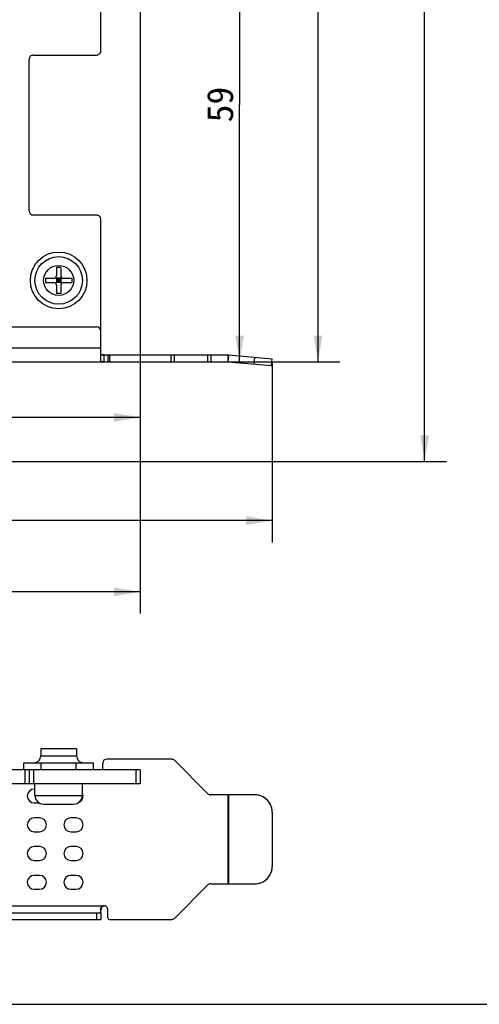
# Model space of a CAD drawing. Header units: millimetres. Extents: x -32 to 346, y 283 to 568.
# Tile 7 of 13: x 149 to 202, y 283 to 396. Entities that reach past the tile are written whole.
import ezdxf
from ezdxf.enums import TextEntityAlignment as Align

# ---------------------------------------------------------------- set-up
doc = ezdxf.new("R2010")
doc.units = ezdxf.units.MM
doc.header["$LTSCALE"] = 16.335
doc.layers.get('0').update_dxf_attribs({"linetype": 'CONTINUOUS'})
doc.layers.add('00_COMPONENTS', color=7, linetype='CONTINUOUS')
doc.layers.add('51__DRAFT_DIMS', color=7, linetype='CONTINUOUS')
doc.styles.get("Standard").update_dxf_attribs({"font": 'simfang.ttf'})
doc.dimstyles.new('DIMSTYLE_1', dxfattribs={"dimtxt": 3, "dimasz": 3, "dimexe": 2.5, "dimexo": 0.5, "dimgap": 0.75, "dimtad": 1, "dimdec": 1, "dimdsep": 46, "dimtxsty": 'Standard', "dimblk": '_FILLED', "dimblk1": '_FILLED', "dimblk2": '_FILLED', "dimcen": 0.09, "dimclrt": 3, "dimazin": 2, "dimtp": 0.3, "dimtm": 0.3, "dimtfac": 1, "dimtdec": 1, "dimtofl": 0, "dimtmove": 0, "dimatfit": 3, "dimldrblk": '_FILLED', "dimfxl": 0, "dimtolj": 1, "dimarcsym": 0})
doc.dimstyles.new('DIMSTYLE_2', dxfattribs={"dimtxt": 3, "dimasz": 3, "dimexe": 2.5, "dimexo": 0.5, "dimgap": 0.75, "dimtad": 1, "dimdsep": 46, "dimtxsty": 'Standard', "dimblk": '_FILLED', "dimblk1": '_FILLED', "dimblk2": '_FILLED', "dimcen": 0.09, "dimclrt": 3, "dimazin": 2, "dimtp": 0.3, "dimtm": 0.3, "dimtfac": 1, "dimtofl": 0, "dimtmove": 0, "dimatfit": 3, "dimldrblk": '_FILLED', "dimfxl": 0, "dimtolj": 1, "dimarcsym": 0})
doc.dimstyles.new('DIMSTYLE_3', dxfattribs={"dimtxt": 3, "dimasz": 3, "dimexe": 2.5, "dimexo": 0.5, "dimgap": 0.75, "dimtad": 1, "dimdsep": 46, "dimtxsty": 'Standard', "dimblk": '_FILLED', "dimblk1": '_FILLED', "dimblk2": '_FILLED', "dimcen": 0.09, "dimclrt": 3, "dimazin": 2, "dimtp": 0.5, "dimtm": 0.5, "dimtfac": 1, "dimtofl": 0, "dimtmove": 0, "dimatfit": 3, "dimldrblk": '_FILLED', "dimfxl": 0, "dimtolj": 1, "dimarcsym": 0})
doc.dimstyles.new('DIMSTYLE_4', dxfattribs={"dimtxt": 3, "dimasz": 3, "dimexe": 2.5, "dimexo": 0.5, "dimgap": 0.75, "dimtad": 1, "dimdec": 1, "dimdsep": 46, "dimtxsty": 'Standard', "dimblk": '_FILLED', "dimblk1": '_FILLED', "dimblk2": '_FILLED', "dimcen": 0.09, "dimclrt": 3, "dimazin": 2, "dimtp": 0.5, "dimtm": 0.5, "dimtfac": 1, "dimtdec": 1, "dimtofl": 0, "dimtmove": 0, "dimatfit": 3, "dimldrblk": '_FILLED', "dimfxl": 0, "dimtolj": 1, "dimarcsym": 0})

# ---------------------------------------------------------------- blocks, each defined once
blk = doc.blocks.new('_FILLED')
at = {"color": 0, "linetype": 'ByBlock'}
blk.add_solid([(0, 0), (-1, 0.167), (-1, -0.167)], dxfattribs=at)
blk = doc.blocks.new('*D1')
at = {"layer": '51__DRAFT_DIMS', "color": 4}
for p, q in [((163.28, 403.43), (163.28, 327.73)), ((58.42, 345.18), (58.42, 327.73)), ((58.42, 330.23), (110.85, 330.23)), ((163.28, 330.23), (110.85, 330.23))]:
    blk.add_line(p, q, dxfattribs=at)
at = {"layer": '51__DRAFT_DIMS', "color": 4, "xscale": 3, "yscale": 3, "zscale": 3, "rotation": 180}
blk.add_blockref('_FILLED', (58.42, 330.23), dxfattribs=at)
at = {"layer": '51__DRAFT_DIMS', "color": 4, "xscale": 3, "yscale": 3, "zscale": 3}
blk.add_blockref('_FILLED', (163.28, 330.23), dxfattribs=at)
at = {"layer": '51__DRAFT_DIMS', "color": 3}
blk.add_text('104.9', height=3, dxfattribs=at).set_placement((110.85, 330.98), align=Align.CENTER)
blk = doc.blocks.new('*D2')
at = {"layer": '51__DRAFT_DIMS', "color": 4}
for p, q in [((94.38, 358.44), (94.38, 335.9)), ((178.44, 356.46), (178.44, 335.9)), ((94.38, 338.4), (136.41, 338.4)), ((178.44, 338.4), (136.41, 338.4))]:
    blk.add_line(p, q, dxfattribs=at)
at = {"layer": '51__DRAFT_DIMS', "color": 4, "xscale": 3, "yscale": 3, "zscale": 3, "rotation": 180}
blk.add_blockref('_FILLED', (94.38, 338.4), dxfattribs=at)
at = {"layer": '51__DRAFT_DIMS', "color": 4, "xscale": 3, "yscale": 3, "zscale": 3}
blk.add_blockref('_FILLED', (178.44, 338.4), dxfattribs=at)
at = {"layer": '51__DRAFT_DIMS', "color": 3}
blk.add_text('84.05', height=3, dxfattribs=at).set_placement((136.41, 339.15), align=Align.CENTER)
blk = doc.blocks.new('*D3')
at = {"layer": '51__DRAFT_DIMS', "color": 4}
for p, q in [((163.28, 403.43), (163.28, 347.73)), ((94.38, 358.44), (94.38, 347.73)), ((94.38, 350.23), (128.83, 350.23)), ((163.28, 350.23), (128.83, 350.23))]:
    blk.add_line(p, q, dxfattribs=at)
at = {"layer": '51__DRAFT_DIMS', "color": 4, "xscale": 3, "yscale": 3, "zscale": 3, "rotation": 180}
blk.add_blockref('_FILLED', (94.38, 350.23), dxfattribs=at)
at = {"layer": '51__DRAFT_DIMS', "color": 4, "xscale": 3, "yscale": 3, "zscale": 3}
blk.add_blockref('_FILLED', (163.28, 350.23), dxfattribs=at)
at = {"layer": '51__DRAFT_DIMS', "color": 3}
blk.add_text('68.9', height=3, dxfattribs=at).set_placement((128.83, 350.98), align=Align.CENTER)
blk = doc.blocks.new('*D4')
at = {"layer": '51__DRAFT_DIMS', "color": 4}
for p, q in [((156.33, 415.59), (177.2, 415.59)), ((174.7, 415.59), (174.7, 386.1)), ((174.7, 356.61), (174.7, 386.1)), ((159.66, 356.61), (177.2, 356.61))]:
    blk.add_line(p, q, dxfattribs=at)
at = {"layer": '51__DRAFT_DIMS', "color": 4, "xscale": 3, "yscale": 3, "zscale": 3}
for p, rotation in [((174.7, 415.59), 90), ((174.7, 356.61), 270)]:
    blk.add_blockref('_FILLED', p, dxfattribs=dict(at, rotation=rotation))
at = {"layer": '51__DRAFT_DIMS', "color": 3}
blk.add_text('59', height=3, rotation=90, dxfattribs=at).set_placement((173.95, 386.1), align=Align.CENTER)
blk = doc.blocks.new('*D5')
at = {"layer": '51__DRAFT_DIMS', "color": 4}
for p, q in [((150.53, 506.09), (186.2, 506.09)), ((183.7, 506.09), (183.7, 431.35)), ((183.7, 356.61), (183.7, 431.35)), ((159.66, 356.61), (186.2, 356.61))]:
    blk.add_line(p, q, dxfattribs=at)
at = {"layer": '51__DRAFT_DIMS', "color": 4, "xscale": 3, "yscale": 3, "zscale": 3}
for p, rotation in [((183.7, 506.09), 90), ((183.7, 356.61), 270)]:
    blk.add_blockref('_FILLED', p, dxfattribs=dict(at, rotation=rotation))
at = {"layer": '51__DRAFT_DIMS', "color": 3}
blk.add_text('149.48', height=3, rotation=90, dxfattribs=at).set_placement((182.95, 431.35), align=Align.CENTER)
blk = doc.blocks.new('*D6')
at = {"layer": '51__DRAFT_DIMS', "color": 4}
for p, q in [((150.53, 506.09), (198.43, 506.09)), ((195.93, 506.09), (195.93, 425.63)), ((195.93, 345.18), (195.93, 425.63)), ((58.92, 345.18), (198.43, 345.18))]:
    blk.add_line(p, q, dxfattribs=at)
at = {"layer": '51__DRAFT_DIMS', "color": 4, "xscale": 3, "yscale": 3, "zscale": 3}
for p, rotation in [((195.93, 506.09), 90), ((195.93, 345.18), 270)]:
    blk.add_blockref('_FILLED', p, dxfattribs=dict(at, rotation=rotation))
at = {"layer": '51__DRAFT_DIMS', "color": 3}
blk.add_text('160.9', height=3, rotation=90, dxfattribs=at).set_placement((195.18, 425.63), align=Align.CENTER)

msp = doc.modelspace()

# ---------------------------------------------------------------- linework, layer by layer
msp.add_line((-31.773, 282.941), (346.227, 282.941))
at = {"layer": '00_COMPONENTS', "color": 7}
for p, q in [((158.783, 392.275), (158.783, 399.275)), ((151.033, 391.775), (158.283, 391.775)), ((150.533, 373.935), (150.533, 391.275)), ((158.283, 373.436), (151.033, 373.436)), ((158.783, 358.935), (158.783, 372.935)), ((154.183, 367.436), (153.683, 367.436)), ((153.683, 367.436), (153.683, 366.486)), ((154.183, 367.436), (154.183, 366.486)), ((152.433, 366.186), (153.383, 366.186)), ((152.433, 366.186), (152.433, 365.686)), ((154.271, 365.598), (153.595, 366.274)), ((153.595, 365.598), (154.271, 366.274)), ((154.183, 366.186), (153.683, 366.186)), ((153.683, 366.186), (153.683, 365.686)), ((154.183, 365.936), (153.683, 365.936)), ((153.933, 366.186), (153.933, 365.686)), ((154.183, 366.186), (154.183, 365.686)), ((154.483, 366.186), (155.433, 366.186)), ((155.433, 366.186), (155.433, 365.686)), ((152.433, 365.686), (153.383, 365.686)), ((154.183, 365.686), (153.683, 365.686)), ((153.683, 365.386), (153.683, 364.436)), ((154.183, 365.386), (154.183, 364.436)), ((154.483, 365.686), (155.433, 365.686)), ((154.183, 364.436), (153.683, 364.436)), ((64.87, 360.606), (158.256, 360.606)), ((158.756, 356.719), (158.756, 360.106)), ((158.756, 357.406), (159.542, 357.406)), ((159.156, 356.606), (159.156, 357.406)), ((159.542, 357.406), (159.556, 357.406)), ((159.556, 357.406), (173.338, 357.406)), ((159.556, 357.406), (159.556, 356.606)), ((173.408, 357.403), (178.438, 356.963)), ((178.368, 356.166), (178.438, 356.963)), ((63.584, 356.606), (173.338, 356.606)), ((173.338, 356.606), (178.368, 356.166)), ((155.983, 312.226), (151.883, 312.226)), ((151.883, 312.226), (151.883, 311.426)), ((155.983, 312.226), (155.983, 311.426)), ((149.933, 310.626), (157.933, 310.626)), ((149.933, 309.826), (149.933, 310.626)), ((157.933, 309.826), (157.933, 310.626)), ((158.983, 309.826), (158.983, 310.566)), ((166.856, 311.066), (159.483, 311.066)), ((171.027, 307.102), (167.209, 310.919)), ((163.283, 309.826), (94.383, 309.826)), ((150.533, 309.826), (150.533, 308.226)), ((162.783, 309.826), (162.783, 308.226)), ((163.283, 309.826), (163.283, 308.226)), ((163.283, 308.226), (94.383, 308.226)), ((151.208, 306.896), (151.208, 308.226)), ((156.658, 306.896), (156.658, 308.226)), ((151.208, 307.626), (151.133, 307.626)), ((151.133, 306.026), (151.733, 306.026)), ((176.446, 306.956), (171.38, 306.956)), ((152.208, 305.896), (155.658, 305.896)), ((178.438, 304.956), (178.438, 298.756)), ((151.733, 304.326), (151.133, 304.326)), ((155.933, 304.326), (155.333, 304.326)), ((151.133, 302.726), (151.733, 302.726)), ((155.333, 302.726), (155.933, 302.726)), ((151.733, 301.026), (151.133, 301.026)), ((155.933, 301.026), (155.333, 301.026)), ((151.133, 299.426), (151.733, 299.426)), ((155.333, 299.426), (155.933, 299.426)), ((151.733, 297.726), (151.133, 297.726)), ((155.933, 297.726), (155.333, 297.726)), ((151.133, 296.126), (151.733, 296.126)), ((155.333, 296.126), (155.933, 296.126)), ((167.209, 292.792), (171.027, 296.609)), ((171.38, 296.756), (176.446, 296.756)), ((158.756, 293.474), (158.756, 293.949)), ((159.156, 294.246), (159.117, 294.243)), ((159.556, 292.846), (159.556, 293.846)), ((64.37, 293.446), (158.756, 293.446)), ((64.37, 292.646), (158.756, 292.646)), ((158.756, 293.446), (158.756, 292.646)), ((159.756, 292.646), (166.856, 292.646))]:
    msp.add_line(p, q, dxfattribs=at)
at = {"layer": '00_COMPONENTS', "color": 4}
for p, q in [((64.37, 358.206), (158.756, 358.206)), ((159.756, 357.406), (159.756, 356.606)), ((166.856, 356.606), (166.856, 357.406)), ((167.209, 356.606), (167.209, 357.406)), ((171.027, 357.406), (171.027, 356.606)), ((171.38, 357.406), (171.38, 356.606)), ((173.338, 357.406), (173.338, 356.606)), ((173.408, 357.403), (173.338, 356.606)), ((176.376, 356.34), (176.446, 357.137)), ((151.883, 311.426), (155.983, 311.426)), ((151.933, 309.826), (151.933, 310.626)), ((155.933, 309.826), (155.933, 310.626)), ((150.033, 309.826), (150.033, 308.226)), ((151.033, 309.826), (151.033, 308.226)), ((151.208, 306.896), (156.658, 306.896)), ((173.338, 306.956), (173.338, 296.756)), ((173.408, 306.956), (173.408, 296.756)), ((119.52, 294.246), (159.156, 294.246)), ((158.256, 293.446), (158.256, 292.646))]:
    msp.add_line(p, q, dxfattribs=at)
for radius in [3.251, 1.725]:
    msp.add_circle((153.933, 365.936), radius, dxfattribs=at)
at = {"layer": '00_COMPONENTS', "color": 7}
msp.add_circle((153.933, 365.936), 2.725, dxfattribs=at)
for centre, radius, start, end in [((151.033, 391.275), 0.5, 89.98445, 179.98645), ((158.283, 392.275), 0.5, 269.9935, 0.0065), ((151.033, 373.935), 0.5, 180.01255, 270.01655), ((158.283, 372.935), 0.5, 359.994, 90.006), ((153.383, 366.486), 0.3, 270, 360), ((154.483, 366.486), 0.3, 180, 270), ((153.383, 365.386), 0.3, 0, 90), ((154.483, 365.386), 0.3, 90, 180), ((158.256, 360.106), 0.5, 0, 90), ((173.338, 356.606), 0.8, 85, 90), ((151.083, 311.426), 0.8, 270, 360), ((156.783, 311.426), 0.8, 180, 270), ((159.483, 310.566), 0.5, 90, 180), ((166.856, 310.566), 0.5, 45, 90), ((151.133, 306.826), 0.8, 90, 270), ((155.933, 306.826), 0.8, 294.04682, 24.74344), ((171.38, 307.456), 0.5, 225, 270), ((152.208, 306.896), 1, 180, 270), ((155.658, 306.896), 1, 270, 360), ((151.133, 303.526), 0.8, 90, 270), ((151.733, 303.526), 0.8, 270, 90), ((155.333, 303.526), 0.8, 90, 270), ((155.933, 303.526), 0.8, 270, 90), ((151.133, 300.226), 0.8, 90, 270), ((151.733, 300.226), 0.8, 270, 90), ((155.333, 300.226), 0.8, 90, 270), ((155.933, 300.226), 0.8, 270, 90), ((151.133, 296.926), 0.8, 90, 270), ((151.733, 296.926), 0.8, 270, 90), ((155.333, 296.926), 0.8, 90, 270), ((155.933, 296.926), 0.8, 270, 90), ((171.38, 296.256), 0.5, 90, 135), ((159.156, 293.846), 0.4, 0, 90), ((159.756, 292.846), 0.2, 180, 270), ((166.856, 293.146), 0.5, 270, 315)]:
    msp.add_arc(centre, radius, start, end, dxfattribs=at)
for points, knots in [([(159.156, 357.406), (159.129, 357.406), (159.071, 357.406), (158.988, 357.406), (158.923, 357.407), (158.879, 357.41), (158.853, 357.412), (158.83, 357.416), (158.81, 357.421), (158.793, 357.426), (158.78, 357.431), (158.77, 357.436), (158.762, 357.442), (158.758, 357.452), (158.757, 357.459), (158.756, 357.463)], [0, 0, 0, 0, 0.1944308, 0.4137288, 0.5893678, 0.6600242, 0.7223698, 0.7783206, 0.827656, 0.869566, 0.9032125, 0.9285492, 0.9492526, 0.9712085, 1, 1, 1, 1]), ([(159.156, 357.406), (159.098, 357.406), (159.015, 357.406), (158.914, 357.407), (158.856, 357.411), (158.813, 357.42), (158.783, 357.429), (158.76, 357.441), (158.757, 357.456), (158.756, 357.463)], [0, 0, 0, 0, 0.414077, 0.5898645, 0.7229463, 0.8282716, 0.9038343, 0.9495054, 1, 1, 1, 1]), ([(159.156, 356.606), (159.113, 356.606), (159.038, 356.605), (158.932, 356.608), (158.848, 356.617), (158.773, 356.648), (158.758, 356.697), (158.756, 356.719)], [0, 0, 0, 0, 0.2842834, 0.4990739, 0.6951455, 0.8488949, 1, 1, 1, 1]), ([(159.156, 356.606), (159.134, 356.606), (159.092, 356.606), (159.027, 356.606), (158.963, 356.607), (158.91, 356.61), (158.87, 356.616), (158.843, 356.622), (158.818, 356.63), (158.797, 356.641), (158.78, 356.655), (158.768, 356.673), (158.759, 356.695), (158.757, 356.711), (158.756, 356.719)], [0, 0, 0, 0, 0.14119, 0.2830039, 0.4263717, 0.5652843, 0.6308141, 0.692291, 0.7488154, 0.8000768, 0.8471187, 0.8934247, 0.9431688, 1, 1, 1, 1]), ([(178.438, 304.956), (178.438, 305.086), (178.412, 305.348), (178.298, 305.726), (178.113, 306.074), (177.864, 306.379), (177.56, 306.629), (177.213, 306.815), (176.837, 306.93), (176.576, 306.956), (176.446, 306.956)], [0, 0, 0, 0, 0.1252336, 0.2504317, 0.3755641, 0.5006107, 0.6255643, 0.750432, 0.8752338, 1, 1, 1, 1]), ([(178.438, 304.956), (178.438, 305.216), (178.335, 305.741), (177.891, 306.406), (177.229, 306.851), (176.705, 306.956), (176.446, 306.956)], [0, 0, 0, 0, 0.2504401, 0.5006227, 0.7504405, 1, 1, 1, 1]), ([(176.446, 296.756), (176.576, 296.756), (176.837, 296.781), (177.213, 296.896), (177.56, 297.082), (177.864, 297.332), (178.113, 297.637), (178.298, 297.985), (178.412, 298.363), (178.438, 298.625), (178.438, 298.756)], [0, 0, 0, 0, 0.1247662, 0.249568, 0.3744357, 0.4993893, 0.6244359, 0.7495683, 0.8747664, 1, 1, 1, 1]), ([(176.446, 296.756), (176.705, 296.756), (177.229, 296.86), (177.891, 297.305), (178.335, 297.97), (178.438, 298.496), (178.438, 298.756)], [0, 0, 0, 0, 0.2495595, 0.4993773, 0.7495599, 1, 1, 1, 1]), ([(158.982, 294.215), (158.945, 294.203), (158.879, 294.171), (158.819, 294.107), (158.786, 294.058), (158.762, 294.012), (158.758, 293.975), (158.756, 293.949)], [0, 0, 0, 0, 0.3148584, 0.5836776, 0.7004725, 0.7946699, 1, 1, 1, 1]), ([(158.899, 294.104), (158.881, 294.081), (158.848, 294.03), (158.815, 293.96), (158.793, 293.898), (158.775, 293.831), (158.767, 293.779), (158.763, 293.744)], [0, 0, 0, 0, 0.222597, 0.4667998, 0.5948106, 0.7260209, 1, 1, 1, 1]), ([(158.899, 294.104), (158.888, 294.09), (158.846, 294.03), (158.815, 293.962), (158.797, 293.908)], [0, 0, 0, 0, 0.2299309, 1, 1, 1, 1]), ([(159.113, 294.243), (159.095, 294.24), (159.067, 294.232), (159.032, 294.215), (158.994, 294.194), (158.948, 294.159), (158.915, 294.124), (158.899, 294.104)], [0, 0, 0, 0, 0.2135648, 0.3272648, 0.4469704, 0.7068063, 1, 1, 1, 1]), ([(159.117, 294.244), (159.103, 294.242), (159.074, 294.238), (159.029, 294.229), (158.998, 294.22), (158.982, 294.215)], [0, 0, 0, 0, 0.3040336, 0.6290525, 1, 1, 1, 1]), ([(159.117, 294.244), (159.106, 294.243), (159.06, 294.236), (159.015, 294.226), (158.982, 294.215)], [0, 0, 0, 0, 0.2381238, 1, 1, 1, 1])]:
    msp.add_open_spline(points, degree=3, knots=knots, dxfattribs=at)
msp.add_open_spline([(158.94, 294.149), (158.925, 294.135), (158.911, 294.12), (158.899, 294.104)], degree=3, dxfattribs=at)

# ---------------------------------------------------------------- dimensions: what is measured, and where the dimension line sits
at = {"layer": '51__DRAFT_DIMS', "color": 4}
for base, p1, p2, angle, dimstyle, picture, middle in [((195.926, 345.176), (150.033, 506.085), (58.423, 345.176), 270, 'DIMSTYLE_4', '*D6', (195.926, 425.724)), ((183.697, 506.085), (159.156, 356.606), (150.033, 506.085), 90, 'DIMSTYLE_3', '*D5', (183.697, 431.431)), ((174.704, 415.585), (159.156, 356.606), (155.833, 415.585), 90, 'DIMSTYLE_1', '*D4', (174.704, 386.075))]:
    dim = msp.add_linear_dim(base=base, p1=p1, p2=p2, angle=angle, dimstyle=dimstyle, dxfattribs=at)
    dim.commit()
    dim.dimension.update_dxf_attribs({"geometry": picture, "text_midpoint": middle, "dimtype": 160})
for base, p1, p2, dimstyle, picture, middle in [((163.283, 330.23), (58.423, 345.676), (163.283, 403.925), 'DIMSTYLE_1', '*D1', (110.947, 330.23)), ((163.283, 350.227), (94.383, 358.935), (163.283, 403.925), 'DIMSTYLE_2', '*D3', (128.783, 350.227)), ((178.43809, 338.39984), (94.38314, 358.93541), (178.43809, 356.96252), 'DIMSTYLE_2', '*D2', (136.32859, 338.39984))]:
    dim = msp.add_linear_dim(base=base, p1=p1, p2=p2, dimstyle=dimstyle, dxfattribs=at)
    dim.commit()
    dim.dimension.update_dxf_attribs({"geometry": picture, "text_midpoint": middle, "dimtype": 160})

doc.saveas('drawing.dxf')
